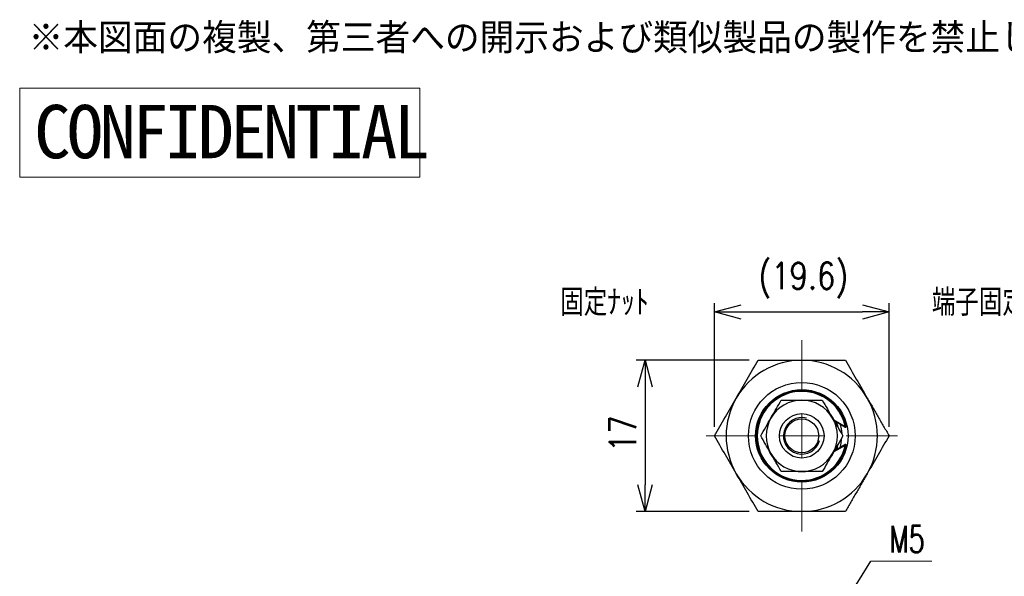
# Model space of a CAD drawing. Header units: millimetres. Extents: x 9 to 204, y 18 to 201.
# Tile 3 of 7: x 9 to 120, y 138 to 201. Entities that reach past the tile are written whole.
import ezdxf

# ---------------------------------------------------------------- set-up
doc = ezdxf.new("R2010")
doc.units = ezdxf.units.MM
doc.linetypes.add('CENTER2', pattern=[28.575, 19.05, -3.175, 3.175, -3.175])
doc.layers.get('Defpoints').update_dxf_attribs({"color": 8, "lineweight": 0})
for name, color, linetype, lineweight in [('01 Object', 7, 'Continuous', 30), ('02 Center', 150, 'CENTER2', 15), ('17 Rivision', 1, 'Continuous', 15)]:
    doc.layers.add(name, color=color, linetype=linetype, lineweight=lineweight)
doc.styles.add('GT_Dimension', font='simplex.shx', dxfattribs={"width": 0.8, "bigfont": 'bigfont.shx'})
doc.styles.add('GT_Notes', font='txt')
doc.styles.add('SLDTEXTSTYLE1', font='TXT', dxfattribs={"width": 0.7, "bigfont": 'bigfont'})
doc.styles.get("Standard").update_dxf_attribs({"font": 'ISOCP.SHX', "bigfont": 'EXTFONT.SHX'})
doc.dimstyles.new('GT_DIMSTYLE', dxfattribs={"dimscale": 0, "dimtxt": 3, "dimasz": 3, "dimexe": 1, "dimexo": 1, "dimgap": 1, "dimtad": 1, "dimdec": 3, "dimdsep": 46, "dimtxsty": 'GT_Dimension', "dimblk": 'OPEN30', "dimcen": -5, "dimclrd": 256, "dimclre": 256, "dimclrt": 256, "dimazin": 2, "dimtfac": 1, "dimtdec": 3, "dimtmove": 0, "dimatfit": 3, "dimldrblk": 'OPEN30', "dimfxl": 1, "dimtolj": 1, "dimtzin": 0, "dimlwd": -1, "dimlwe": -1, "dimarcsym": 0})
doc.dimstyles.new('SLDDIMSTYLE0', dxfattribs={"dimtxt": 0.18, "dimasz": 3, "dimexe": 0, "dimexo": 0.0625, "dimgap": 0, "dimtad": 0, "dimtih": 1, "dimtoh": 1, "dimdec": 0, "dimrnd": 1e-09, "dimzin": 0, "dimdsep": 46, "dimtxsty": 'STANDARD', "dimblk1": 'OPEN30', "dimblk2": 'OPEN30', "dimsah": 1, "dimcen": 0.09, "dimadec": 0, "dimazin": 0, "dimtfac": 3, "dimtdec": 0, "dimtofl": 0, "dimtmove": 0, "dimatfit": 3, "dimldrblk": 'OPEN30', "dimfxl": 1, "dimfrac": 2, "dimtolj": 1, "dimtzin": 0, "dimarcsym": 0})

# ---------------------------------------------------------------- blocks, each defined once
blk = doc.blocks.new('SW_NOTE_17')
at = {"color": 0, "linetype": 'Continuous', "lineweight": 0}
blk.add_line((6.86, 0), (0, 0), dxfattribs=at)
at = {"color": 0, "linetype": 'Continuous', "lineweight": 0, "insert": (2.1, 3.97), "char_height": 3, "attachment_point": 1, "style": 'SLDTEXTSTYLE1'}
blk.add_mtext('M5', dxfattribs=at)
blk = doc.blocks.new('_Open30')
at = {"color": 0, "linetype": 'ByBlock', "lineweight": -2}
for p, q in [((-1, 0.268), (0, 0)), ((0, 0), (-1, -0.268)), ((0, 0), (-1, 0))]:
    blk.add_line(p, q, dxfattribs=at)
blk = doc.blocks.new('*D27')
at = {"transparency": 16777216}
for p, q in [((87.23, 154.77), (87.23, 168.69)), ((106.86, 154.77), (106.86, 168.69)), ((90.23, 167.69), (103.86, 167.69))]:
    blk.add_line(p, q, dxfattribs=at)
at = {"layer": 'Defpoints', "color": 0, "lineweight": 0, "transparency": 16777216}
for p in [(106.86, 167.69), (87.23, 153.77), (106.86, 153.77)]:
    blk.add_point(p, dxfattribs=at)
at = {"transparency": 16777216, "xscale": 3, "yscale": 3, "zscale": 3, "rotation": 180}
blk.add_blockref('_Open30', (87.23, 167.69), dxfattribs=at)
at = {"transparency": 16777216, "xscale": 3, "yscale": 3, "zscale": 3}
blk.add_blockref('_Open30', (106.86, 167.69), dxfattribs=at)
at = {"transparency": 16777216, "insert": (97.22, 173.26), "char_height": 3, "attachment_point": 2, "style": 'GT_Dimension'}
blk.add_mtext('\\A1;(19.6)', dxfattribs=at)
blk = doc.blocks.new('*D28')
at = {"transparency": 16777216}
for p, q in [((91.14, 162.27), (78.43, 162.27)), ((79.43, 159.27), (79.43, 148.27)), ((91.14, 145.27), (78.43, 145.27))]:
    blk.add_line(p, q, dxfattribs=at)
at = {"layer": 'Defpoints', "color": 0, "lineweight": 0, "transparency": 16777216}
for p in [(92.14, 162.27), (79.43, 145.27), (92.14, 145.27)]:
    blk.add_point(p, dxfattribs=at)
at = {"transparency": 16777216, "xscale": 3, "yscale": 3, "zscale": 3}
for p, rotation in [((79.43, 162.27), 90), ((79.43, 145.27), 270)]:
    blk.add_blockref('_Open30', p, dxfattribs=dict(at, rotation=rotation))
at = {"transparency": 16777216, "insert": (75.43, 154.01), "char_height": 3, "attachment_point": 2, "rotation": 90, "style": 'GT_Dimension'}
blk.add_mtext('\\A1;17', dxfattribs=at)
blk = doc.blocks.new('SW_CENTERMARKSYMBOL_1')
at = {"color": 0, "linetype": 'Continuous', "lineweight": 0}
for p, q in [((0, 5), (0, 10.75)), ((0, 0), (0, 2.5)), ((-5, 0), (-10.75, 0)), ((0, 0), (-2.5, 0)), ((0, 0), (0, -2.5)), ((0, 0), (2.5, 0)), ((5, 0), (10.75, 0)), ((0, -5), (0, -10.75))]:
    blk.add_line(p, q, dxfattribs=at)
blk = doc.blocks.new('CONFIDENTIAL')
at = {"layer": '17 Rivision'}
blk.add_lwpolyline([(0, 10), (45, 10), (45, 0), (0, 0)], close=True, dxfattribs=at)
at = {"layer": '17 Rivision', "insert": (1.63, 8.12), "char_height": 6, "attachment_point": 1, "style": 'GT_Notes'}
blk.add_mtext_dynamic_manual_height_columns('{\\T0.9;CONFIDENTIAL}', width=47.9309, gutter_width=15, heights=[7.69], dxfattribs=at)

msp = doc.modelspace()

# ---------------------------------------------------------------- linework, layer by layer
for p, q in [((96.6286, 157.797), (97.0472, 157.8187)), ((97.0472, 157.8187), (97.4626, 157.7973)), ((100.6698, 155.5797), (101.9319, 154.8362)), ((101.8812, 154.7501), (100.7458, 155.4189)), ((101.8812, 154.7501), (101.9319, 154.8362)), ((102.0296, 154.8576), (101.9319, 154.8362)), ((100.7458, 152.1185), (101.8812, 152.7873)), ((101.9319, 152.7012), (101.8812, 152.7873)), ((101.9319, 152.7012), (100.6698, 151.9577)), ((102.0296, 152.6798), (101.9319, 152.7012))]:
    msp.add_line(p, q)
at = {"flags": 128}
for points in [[(101.3586, 155.0579), (101.4789, 154.5501), (101.5391, 154.0399)], [(97.4642, 149.7402), (97.0472, 149.7187), (96.6333, 149.7399)]]:
    msp.add_lwpolyline(points, dxfattribs=at)
for radius in [6, 5.2, 2.5, 1.9]:
    msp.add_circle((97.0472, 153.7687), radius)
for centre, radius, start, end in [((97.0472, 153.7687), 8.5, 90, 150), ((97.0472, 153.7687), 8.5, 30, 90), ((97.0472, 153.7687), 5.1, 12.328006, 347.671994), ((97.0472, 153.7687), 5, 12.328006, 347.671994), ((97.0472, 153.7687), 8.5, 150, 210), ((97.0472, 153.7687), 4, 90, 150), ((97.0472, 153.7687), 4, 30, 90), ((97.0472, 153.7687), 8.5, 330, 30), ((97.0472, 153.7687), 4.05, 143.132926, 157.844765), ((97.0472, 153.7687), 4.05, 21.48473, 37.24643), ((97.0472, 153.7687), 4, 150, 210), ((97.0472, 153.7687), 2.055, 75, 345), ((97.0472, 153.7687), 4, 330, 30), ((97.0472, 153.7687), 4.2, 13.393455, 21.222399), ((101.9319, 154.8362), 0.1, 239.5, 12.328006), ((97.0472, 153.7687), 4.2, 338.70321, 346.454658), ((97.0472, 153.7687), 4.5, 343.352164, 357.035776), ((101.9319, 152.7012), 0.1, 347.671994, 120.5), ((97.0472, 153.7687), 4.05, 201.069462, 217.298761), ((97.0472, 153.7687), 4, 210, 270), ((97.0472, 153.7687), 4, 270, 330), ((97.0472, 153.7687), 4.05, 322.805499, 338.156448), ((97.0472, 153.7687), 8.5, 210, 270), ((97.0472, 153.7687), 8.5, 270, 330)]:
    msp.add_arc(centre, radius, start, end)
for points, knots in [([(89.686, 158.0187), (90.0952, 158.7274), (90.9144, 160.1463), (91.731, 161.5607), (92.1398, 162.2687)], [0, 0, 0, 0, 0.49947451, 1, 1, 1, 1]), ([(92.1398, 162.2687), (92.5474, 162.2687), (93.363, 162.2687), (94.589, 162.2687), (95.8173, 162.2687), (96.6372, 162.2687), (97.0472, 162.2687)], [0, 0, 0, 0, 0.24972496, 0.49953986, 0.74969617, 1, 1, 1, 1]), ([(97.0472, 162.2687), (97.6709, 162.2687), (98.919, 162.2687), (100.555, 162.2687), (101.566, 162.2687), (101.9547, 162.2687)], [0, 0, 0, 0, 0.38068447, 0.76187422, 1, 1, 1, 1]), ([(101.9547, 162.2687), (102.3627, 161.5621), (103.1793, 160.1477), (103.9985, 158.7288), (104.4085, 158.0187)], [0, 0, 0, 0, 0.49954687, 1, 1, 1, 1]), ([(87.2323, 153.7687), (87.6402, 154.4753), (88.4568, 155.8897), (89.276, 157.3086), (89.686, 158.0187)], [0, 0, 0, 0, 0.49954687, 1, 1, 1, 1]), ([(93.5831, 155.7687), (93.6105, 155.8161), (93.8178, 156.1751), (94.2086, 156.8519), (94.5603, 157.4613), (94.7378, 157.7687)], [0, 0, 0, 0, 0.07004739, 0.53076243, 1, 1, 1, 1]), ([(94.7378, 157.7687), (94.8294, 157.7687), (95.0125, 157.7687), (95.3397, 157.7687), (95.7206, 157.7687), (96.1578, 157.7687), (96.6006, 157.7687), (96.8982, 157.7687), (97.0472, 157.7687)], [0, 0, 0, 0, 0.1216698, 0.24342164, 0.43113668, 0.61933408, 0.809301, 1, 1, 1, 1]), ([(97.0472, 157.7687), (97.2484, 157.7687), (97.7382, 157.7687), (98.5138, 157.7687), (99.0747, 157.7687), (99.3566, 157.7687)], [0, 0, 0, 0, 0.25748238, 0.62681259, 1, 1, 1, 1]), ([(99.3566, 157.7687), (99.5442, 157.4439), (99.9227, 156.7883), (100.3139, 156.1106), (100.5113, 155.7687)], [0, 0, 0, 0, 0.49545796, 1, 1, 1, 1]), ([(104.4085, 158.0187), (104.613, 157.6645), (105.0221, 156.9559), (105.6357, 155.893), (106.2493, 154.8302), (106.6579, 154.1226), (106.8622, 153.7687)], [0, 0, 0, 0, 0.24966425, 0.49948139, 0.74969035, 1, 1, 1, 1]), ([(92.4284, 153.7687), (92.616, 154.0935), (92.9945, 154.7491), (93.3857, 155.4268), (93.5831, 155.7687)], [0, 0, 0, 0, 0.49545796, 1, 1, 1, 1]), ([(100.5113, 155.7687), (100.5387, 155.7213), (100.746, 155.3623), (101.1368, 154.6854), (101.4885, 154.0761), (101.666, 153.7687)], [0, 0, 0, 0, 0.07004739, 0.53076243, 1, 1, 1, 1]), ([(89.686, 149.5187), (89.2769, 150.2274), (88.4576, 151.6463), (87.641, 153.0607), (87.2323, 153.7687)], [0, 0, 0, 0, 0.49947451, 1, 1, 1, 1]), ([(93.5831, 151.7687), (93.5558, 151.8161), (93.3485, 152.1751), (92.9577, 152.8519), (92.6059, 153.4613), (92.4284, 153.7687)], [0, 0, 0, 0, 0.07004739, 0.53076243, 1, 1, 1, 1]), ([(101.666, 153.7687), (101.4785, 153.4439), (101.1, 152.7883), (100.7088, 152.1106), (100.5113, 151.7687)], [0, 0, 0, 0, 0.49545796, 1, 1, 1, 1]), ([(106.8622, 153.7687), (106.4543, 153.0621), (105.6376, 151.6477), (104.8184, 150.2288), (104.4085, 149.5187)], [0, 0, 0, 0, 0.49954687, 1, 1, 1, 1]), ([(94.7378, 149.7687), (94.5503, 150.0935), (94.1718, 150.7491), (93.7805, 151.4268), (93.5831, 151.7687)], [0, 0, 0, 0, 0.49545796, 1, 1, 1, 1]), ([(100.5113, 151.7687), (100.484, 151.7213), (100.2767, 151.3623), (99.8859, 150.6854), (99.5341, 150.0761), (99.3566, 149.7687)], [0, 0, 0, 0, 0.07004739, 0.53076243, 1, 1, 1, 1]), ([(92.1398, 145.2687), (91.7318, 145.9753), (90.9152, 147.3897), (90.096, 148.8086), (89.686, 149.5187)], [0, 0, 0, 0, 0.49954687, 1, 1, 1, 1]), ([(97.0472, 149.7687), (96.7537, 149.7687), (96.1624, 149.7687), (95.3919, 149.7687), (94.9213, 149.7687), (94.7378, 149.7687)], [0, 0, 0, 0, 0.37562152, 0.75651883, 1, 1, 1, 1]), ([(99.3566, 149.7687), (99.0774, 149.7687), (98.5165, 149.7687), (97.741, 149.7687), (97.2484, 149.7687), (97.0472, 149.7687)], [0, 0, 0, 0, 0.36963376, 0.74251724, 1, 1, 1, 1]), ([(104.4085, 149.5187), (104.204, 149.1645), (103.7948, 148.4559), (103.1812, 147.393), (102.5676, 146.3302), (102.159, 145.6226), (101.9547, 145.2687)], [0, 0, 0, 0, 0.24966425, 0.49948139, 0.74969035, 1, 1, 1, 1]), ([(97.0472, 145.2687), (96.2289, 145.2687), (94.5905, 145.2687), (92.9572, 145.2687), (92.1398, 145.2687)], [0, 0, 0, 0, 0.49947451, 1, 1, 1, 1]), ([(101.9547, 145.2687), (101.566, 145.2687), (100.5558, 145.2687), (98.9197, 145.2687), (97.6717, 145.2687), (97.0472, 145.2687)], [0, 0, 0, 0, 0.23812578, 0.61883227, 1, 1, 1, 1])]:
    msp.add_open_spline(points, degree=3, knots=knots)

# ---------------------------------------------------------------- block references
msp.add_blockref('SW_NOTE_17', (104.7991, 139.7008))
at = {"layer": '01 Object', "lineweight": 0}
msp.add_blockref('CONFIDENTIAL', (9.1303, 182.8434), dxfattribs=at)
at = {"layer": '02 Center'}
msp.add_blockref('SW_CENTERMARKSYMBOL_1', (97.0472, 153.7687), dxfattribs=at)

# ---------------------------------------------------------------- texts
at = {"char_height": 3, "attachment_point": 1, "style": 'GT_Dimension'}
for s, insert in [('固定ﾅｯﾄ', (69.8996, 170.2631)), ('端子固定ﾅｯﾄ', (111.6716, 170.2631))]:
    msp.add_mtext(s, dxfattribs=dict(at, insert=insert))
at = {"layer": '17 Rivision', "color": 1, "insert": (10.1318, 200.0802), "char_height": 3, "attachment_point": 1, "style": 'GT_Notes'}
msp.add_mtext_dynamic_manual_height_columns('※本図面の複製、第三者への開示および類似製品の製作を禁止します。', width=133.065013, gutter_width=15, heights=[3.4431], dxfattribs=at)

# ---------------------------------------------------------------- dimensions: what is measured, and where the dimension line sits
dim = msp.add_linear_dim(base=(106.8622, 167.6896), p1=(87.2323, 153.7687), p2=(106.8622, 153.7687), text='(<>)', dimstyle='GT_DIMSTYLE', override={"dimscale": 1, "dimdec": 1})
dim.commit()
dim.dimension.update_dxf_attribs({"geometry": '*D27', "text_midpoint": (97.2191, 167.6896), "dimtype": 160})
dim = msp.add_linear_dim(base=(79.4344, 145.2687), p1=(92.1398, 162.2687), p2=(92.1398, 145.2687), angle=90, dimstyle='GT_DIMSTYLE', override={"dimscale": 1})
dim.commit()
dim.dimension.update_dxf_attribs({"geometry": '*D28', "text_midpoint": (79.4344, 154.011), "dimtype": 160})

# ---------------------------------------------------------------- leaders
msp.add_leader([(99.5472, 131.2186), (104.7991, 139.7008)], dimstyle='SLDDIMSTYLE0')

doc.saveas('drawing.dxf')
